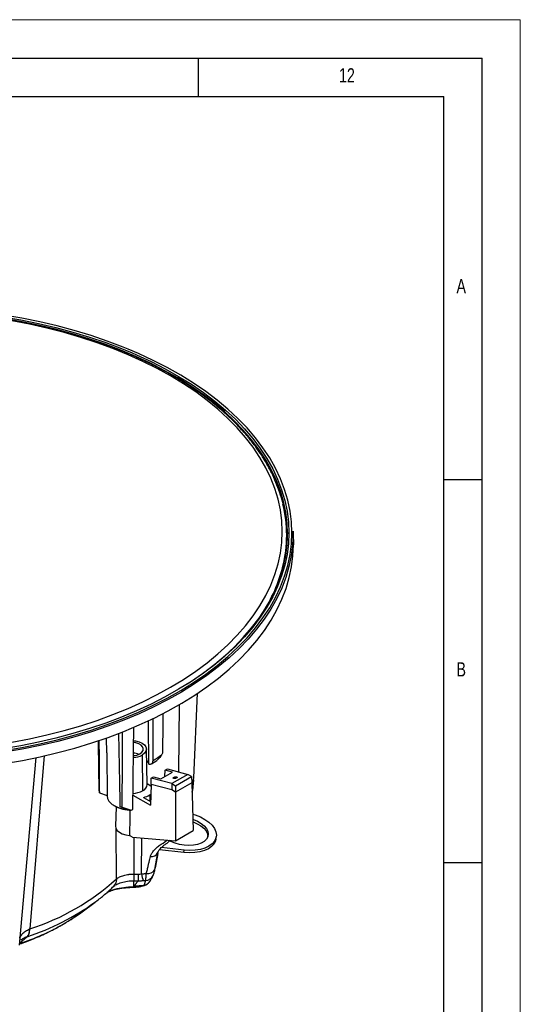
# Model space of a CAD drawing. Header units: millimetres. Extents: x 0 to 594, y 0 to 420.
# Tile 50 of 50: x 529 to 594, y 292 to 420. Entities that reach past the tile are written whole.
import ezdxf

# ---------------------------------------------------------------- set-up
doc = ezdxf.new("R2010")
doc.units = ezdxf.units.MM
doc.layers.add('FORMAT', color=7, linetype='Continuous')
doc.styles.add('SLDTEXTSTYLE0', font='TXT', dxfattribs={"width": 0.75})

msp = doc.modelspace()

# ---------------------------------------------------------------- linework, layer by layer
at = {"color": 7, "linetype": 'Continuous', "lineweight": 18}
for p in [(0, 420), (594, 0)]:
    msp.add_line(p, (594, 420), dxfattribs=at)
at = {"color": 7, "linetype": 'Continuous', "lineweight": 25}
for p, q in [((564.366, 351.84), (564.335, 353.285)), ((564.335, 353.285), (564.339, 352.921)), ((563.503, 352.211), (563.503, 352.728)), ((563.604, 352.202), (563.619, 352.921)), ((564.339, 352.921), (564.37, 351.476)), ((564.37, 351.476), (564.366, 351.84)), ((551.389, 321.074), (551.861, 332.118)), ((549.449, 330.659), (549.374, 321.879)), ((540.015, 324.338), (539.994, 326.328)), ((528.638, 299.254), (530.813, 323.746)), ((531.834, 323.986), (529.953, 301.377)), ((540.015, 324.333), (540.076, 318.685)), ((544.626, 324.062), (544.696, 319.394)), ((545.282, 320.225), (545.183, 324.851)), ((545.459, 323.029), (545.522, 322.889)), ((545.844, 322.907), (546.551, 323.361)), ((545.814, 321.051), (546.125, 321.231)), ((546.125, 321.231), (547.089, 320.97)), ((547.089, 320.97), (548.589, 321.836)), ((547.592, 321.272), (547.591, 321.26)), ((547.592, 321.272), (547.616, 322.092)), ((547.606, 321.268), (547.592, 321.272)), ((547.616, 322.092), (547.928, 322.272)), ((548.589, 321.836), (547.616, 322.092)), ((547.928, 322.272), (550.604, 321.545)), ((550.604, 321.545), (548.515, 320.339)), ((548.762, 321.155), (548.762, 321.006)), ((549.007, 320.054), (551.096, 321.261)), ((551.096, 321.261), (550.604, 321.545)), ((551.096, 321.261), (551.121, 320.444)), ((545.28, 320.34), (545.783, 320.049)), ((545.789, 320.231), (545.707, 317.529)), ((545.789, 320.231), (545.814, 321.051)), ((548.502, 319.515), (545.789, 320.231)), ((548.514, 320.339), (545.814, 321.051)), ((548.514, 320.339), (548.502, 319.515)), ((548.514, 320.339), (549.007, 320.054)), ((551.121, 320.444), (549.007, 319.224)), ((549.007, 320.054), (549.007, 319.224)), ((551.121, 320.444), (551.31, 314.204)), ((551.278, 319.901), (551.373, 320.837)), ((551.345, 320.845), (551.362, 321.076)), ((539.084, 319.138), (540.078, 318.768)), ((543.425, 318.846), (545.707, 317.529)), ((545.619, 318.862), (545.631, 318.056)), ((549.007, 319.224), (548.502, 319.515)), ((549.007, 319.224), (549.007, 312.875)), ((541.1, 317.388), (540.954, 317.472)), ((541.22, 317.322), (541.166, 314.782)), ((542.67, 316.969), (541.784, 317.318)), ((544.821, 318.523), (545.721, 318.003)), ((542.037, 317.27), (543.213, 316.881)), ((541.264, 307.911), (541.244, 314.543)), ((543.386, 313.33), (542.993, 313.557)), ((549.007, 312.875), (551.31, 314.204)), ((553.212, 313.428), (553.268, 313.751)), ((543.386, 313.33), (549.007, 312.875)), ((543.531, 313.318), (543.552, 308.531)), ((544.526, 308.558), (544.595, 313.232)), ((554.248, 313.069), (554.304, 313.393)), ((546.299, 309.133), (546.695, 311.343)), ((550.076, 311.344), (546.878, 311.711)), ((550.132, 311.667), (547.156, 312.009)), ((550.076, 311.344), (550.132, 311.667)), ((543.554, 308.531), (544.107, 308.531)), ((543.554, 306.994), (543.554, 307.623)), ((544.107, 307.623), (543.554, 307.623)), ((544.876, 307.039), (544.931, 307.056)), ((545.348, 307.278), (545.466, 307.393)), ((545.612, 307.534), (545.659, 307.599)), ((541.07, 307.002), (540.995, 306.952)), ((543.022, 306.793), (543.605, 306.821)), ((543.554, 306.887), (543.554, 306.994)), ((536.785, 303.614), (538.48, 304.871)), ((528.668, 300.23), (528.583, 300.198)), ((528.664, 299.544), (529.572, 300.332))]:
    msp.add_line(p, q, dxfattribs=at)
at = {"color": 7, "linetype": 'Continuous', "lineweight": 25, "flags": 128}
for points in [[(552.609, 371.082), (552.504, 371.158), (550.932, 372.234), (549.271, 373.264), (547.526, 374.247), (545.701, 375.181), (543.801, 376.062), (541.828, 376.889), (539.789, 377.661), (537.687, 378.374), (535.528, 379.028), (533.317, 379.621), (531.059, 380.152), (528.759, 380.619), (526.423, 381.022)], [(526.467, 381.248), (528.811, 380.845), (531.118, 380.376), (533.384, 379.843), (535.602, 379.248), (537.768, 378.592), (539.877, 377.876), (541.923, 377.102), (543.324, 376.523)], [(542.794, 377.022), (542.142, 377.286), (540.08, 378.066), (537.956, 378.787), (535.773, 379.448), (533.538, 380.048), (531.255, 380.584), (528.93, 381.057), (526.568, 381.464)], [(548.344, 373.524), (546.575, 374.496), (544.727, 375.416), (542.802, 376.284), (540.806, 377.095), (538.743, 377.849), (536.618, 378.544), (534.438, 379.178), (532.205, 379.749), (529.927, 380.256), (527.609, 380.698)], [(564.172, 353.054), (564.113, 354.477), (563.934, 355.896), (563.637, 357.309), (563.222, 358.711), (562.69, 360.101), (562.042, 361.474), (561.281, 362.827), (560.407, 364.157), (559.422, 365.462), (558.33, 366.737), (557.132, 367.981), (555.832, 369.19), (554.431, 370.361), (552.935, 371.491), (551.345, 372.579), (549.667, 373.621), (547.903, 374.615), (546.058, 375.558), (544.136, 376.449), (542.794, 377.022)], [(543.324, 376.523), (543.902, 376.272), (545.809, 375.388), (547.64, 374.452), (549.39, 373.465), (551.056, 372.431), (552.634, 371.352), (554.119, 370.23), (555.509, 369.068), (556.799, 367.868), (557.988, 366.634), (559.072, 365.368), (560.049, 364.073), (560.916, 362.753), (561.672, 361.41), (562.315, 360.047), (562.843, 358.668), (563.255, 357.276), (563.55, 355.875), (563.727, 354.466), (563.786, 353.054)], [(527.609, 325.738), (529.927, 326.18), (532.205, 326.687), (534.438, 327.259), (536.618, 327.892), (538.743, 328.587), (540.806, 329.341), (542.802, 330.153), (544.727, 331.02), (546.575, 331.94), (548.344, 332.912), (550.027, 333.933), (551.622, 335), (553.124, 336.112), (554.53, 337.264), (555.836, 338.455), (557.04, 339.681), (558.137, 340.94), (559.127, 342.229), (560.005, 343.544), (560.771, 344.882), (561.423, 346.241), (561.958, 347.616), (562.375, 349.005), (562.674, 350.403), (562.853, 351.809), (562.913, 353.218), (562.853, 354.627), (562.674, 356.033), (562.375, 357.432), (561.958, 358.82), (561.423, 360.196), (560.771, 361.554), (560.005, 362.892), (559.127, 364.208), (558.137, 365.496), (557.04, 366.755), (555.836, 367.981), (554.53, 369.172), (553.124, 370.325), (551.622, 371.436), (550.027, 372.503), (548.344, 373.524)], [(563.619, 352.921), (563.56, 354.328), (563.384, 355.732), (563.09, 357.129), (562.679, 358.516), (562.153, 359.891), (561.513, 361.249), (560.759, 362.587), (559.895, 363.903), (558.921, 365.194), (557.84, 366.455), (556.656, 367.685), (555.369, 368.881), (553.984, 370.039), (552.609, 371.082)], [(563.598, 352.07), (563.539, 353.345), (563.422, 354.368)], [(564.339, 352.921), (564.279, 351.494), (564.1, 350.07), (563.802, 348.653), (563.385, 347.245), (562.852, 345.851), (562.202, 344.474), (561.438, 343.116), (560.561, 341.781), (559.574, 340.473), (558.478, 339.193), (557.276, 337.945), (555.971, 336.733), (554.566, 335.558), (553.065, 334.423), (551.47, 333.332), (549.786, 332.287), (548.016, 331.29), (546.165, 330.343), (544.237, 329.449), (542.237, 328.61), (540.168, 327.828), (538.037, 327.104), (535.847, 326.441), (533.604, 325.839), (531.314, 325.301), (528.981, 324.827), (526.612, 324.419)], [(550.529, 333.349), (550.932, 333.608), (552.504, 334.684), (553.984, 335.802), (555.369, 336.96), (556.656, 338.156), (557.84, 339.386), (558.921, 340.648), (559.895, 341.938), (560.759, 343.254), (561.513, 344.593), (562.153, 345.951), (562.679, 347.325), (563.09, 348.713), (563.384, 350.11), (563.56, 351.514), (563.619, 352.921)], [(563.786, 353.054), (563.727, 351.643), (563.55, 350.234), (563.255, 348.832), (562.843, 347.44), (562.315, 346.061), (561.672, 344.699), (560.916, 343.356), (560.049, 342.036), (559.072, 340.741), (557.988, 339.475), (557.202, 338.644)], [(557.731, 338.732), (558.33, 339.371), (559.422, 340.647), (560.407, 341.951), (561.281, 343.282), (562.042, 344.635), (562.69, 346.008), (563.222, 347.398), (563.637, 348.8), (563.934, 350.213), (564.113, 351.632), (564.172, 353.054)], [(563.33, 349.806), (563.469, 351.158), (563.503, 352.211)], [(526.62, 322.957), (528.991, 323.365), (531.325, 323.839), (533.617, 324.378), (535.861, 324.98), (538.052, 325.644), (540.185, 326.368), (542.254, 327.15), (544.256, 327.99), (546.185, 328.885), (548.037, 329.832), (549.808, 330.83), (551.493, 331.876), (553.089, 332.967), (554.591, 334.102), (555.997, 335.278), (557.302, 336.491), (558.505, 337.74), (559.602, 339.02), (560.59, 340.33), (561.467, 341.665), (562.232, 343.024), (562.882, 344.402), (563.416, 345.797), (563.832, 347.205), (564.131, 348.623), (564.31, 350.048), (564.37, 351.476)], [(557.202, 338.644), (556.799, 338.241), (555.509, 337.041), (554.119, 335.879), (552.634, 334.757), (551.056, 333.678), (549.39, 332.644), (547.64, 331.657), (545.809, 330.721), (543.902, 329.837), (541.923, 329.006), (539.877, 328.233), (537.768, 327.517), (535.602, 326.86), (533.384, 326.265), (531.118, 325.733), (528.811, 325.264), (526.467, 324.86)], [(526.568, 324.645), (528.93, 325.052), (531.255, 325.524), (533.538, 326.061), (535.773, 326.661), (537.956, 327.322), (540.08, 328.043), (542.142, 328.823), (544.136, 329.659), (546.058, 330.55), (547.903, 331.494), (549.667, 332.488), (551.345, 333.53), (552.935, 334.617), (554.431, 335.748), (555.832, 336.919), (557.132, 338.128), (557.731, 338.732)], [(546.055, 323.36), (546.056, 328.198), (546.057, 328.854)], [(547.315, 324.334), (547.361, 328.211), (547.377, 329.502)], [(543.396, 316.978), (543.514, 324.597), (543.562, 327.706)], [(545.522, 322.889), (545.469, 328.195), (545.465, 328.582)], [(542.037, 317.27), (542.052, 323.378), (542.062, 327.106)], [(539.023, 319.384), (538.954, 325.55), (538.95, 325.942)], [(544.343, 324.225), (544.599, 324.423), (544.748, 324.654), (544.778, 324.9), (544.688, 325.14), (544.483, 325.357), (544.181, 325.531), (543.806, 325.649), (543.535, 325.691)], [(543.54, 325.925), (543.774, 325.898), (544.233, 325.788), (544.626, 325.614), (544.929, 325.387), (545.118, 325.122), (545.183, 324.838), (545.118, 324.554), (544.929, 324.289), (544.626, 324.062)], [(545.215, 323.346), (545.255, 323.307), (545.459, 323.029)], [(545.75, 318.942), (545.705, 318.914), (545.619, 318.862)], [(543.026, 316.903), (543.017, 315.98), (542.993, 313.557)], [(551.245, 316.339), (551.566, 316.243), (552.228, 315.987), (552.827, 315.674), (553.343, 315.313), (553.763, 314.916), (554.071, 314.495), (554.26, 314.062), (554.324, 313.63)], [(541.166, 314.782), (541.208, 314.523), (541.374, 314.239), (541.655, 313.986), (542.035, 313.78), (542.49, 313.634), (542.993, 313.557)], [(551.265, 315.686), (551.332, 315.662), (551.874, 315.431), (552.349, 315.149), (552.739, 314.827), (553.029, 314.478), (553.208, 314.115), (553.268, 313.751)], [(551.275, 315.339), (551.276, 315.339), (551.819, 315.108), (552.294, 314.826), (552.684, 314.504), (552.974, 314.155), (553.152, 313.791), (553.212, 313.428)], [(553.268, 313.751), (553.208, 313.401), (553.029, 313.079), (552.739, 312.796), (552.349, 312.564), (551.874, 312.391), (551.332, 312.284), (550.744, 312.248), (550.132, 312.283), (549.52, 312.388), (548.932, 312.56), (548.39, 312.791), (548.197, 312.895)], [(554.324, 313.63), (554.26, 313.213), (554.071, 312.823), (553.763, 312.472), (553.343, 312.172), (552.827, 311.93), (552.228, 311.754), (551.566, 311.65), (550.86, 311.621), (550.132, 311.667)], [(554.248, 313.069), (554.205, 312.889), (554.016, 312.5), (553.707, 312.149), (553.288, 311.848), (552.771, 311.606), (552.172, 311.431), (551.51, 311.327), (550.804, 311.297), (550.076, 311.344)], [(546.692, 311.335), (546.704, 311.37), (546.707, 311.383)], [(543.552, 308.531), (543.552, 308.367), (543.552, 308.216), (543.552, 308.079), (543.552, 307.955), (543.551, 307.848), (543.551, 307.756), (543.551, 307.681), (543.551, 307.623)]]:
    msp.add_lwpolyline(points, dxfattribs=at)
at = {"color": 7, "linetype": 'Continuous', "lineweight": 25}
for centre, radius, start, end in [((548.512, 373.279), 0.297, 65.36532, 124.56907), ((546.511, 352.728), 16.99, 346.25847, 13.87027), ((563.772, 352.901), 0.154, 84.96097, 172.52702), ((564.186, 352.901), 0.154, 7.47298, 95.03904), ((543.639, 353.549), 19.975, 326.7232, 345.92875), ((543.361, 326.421), 2.677, 273.11027, 298.197), ((543.345, 326.091), 2.115, 274.45907, 298.13914), ((543.353, 322.249), 2.073, 66.29007, 85.53734), ((525.644, 355.951), 38.455, 302.05729, 304.03751), ((544.307, 320.29), 0.977, 293.46177, 356.16857), ((540.497, 319.619), 1.493, 189.08468, 198.80339), ((543.346, 321.94), 2.882, 271.738, 297.95326), ((543.735, 322.184), 3.819, 286.52834, 299.55475), ((543.134, 321.205), 4.325, 241.95117, 271.05022), ((543.137, 323.784), 6.606, 258.185, 260.41326), ((522.315, 356.706), 44.975, 297.68777, 297.9522), ((545.823, 311.814), 0.993, 263.39327, 331.10859), ((547.903, 309.072), 3.416, 188.65429, 204.66374), ((544.93, 308.96), 1.293, 276.69666, 332.66579), ((545.379, 309.657), 1.059, 259.55849, 330.35315), ((544.943, 308.948), 1.275, 332.87909, 354.42323), ((520.651, 330.551), 30.621, 287.68407, 312.31712), ((544.561, 308.307), 1.305, 286.45881, 323.68582), ((542.703, 306.885), 0.117, 286.37729, 339.23736), ((543.616, 306.887), 0.601, 182.72218, 188.97306), ((519.263, 331.582), 32.906, 288.34163, 305.69692), ((528.541, 301.267), 1.416, 319.54089, 4.45576)]:
    msp.add_arc(centre, radius, start, end, dxfattribs=at)
for points, knots in [([(548.636, 373.549), (548.346, 373.714), (547.508, 374.191), (546.063, 374.947), (544.284, 375.799), (542.439, 376.603), (540.533, 377.356), (538.57, 378.057), (536.554, 378.706), (534.49, 379.3), (532.381, 379.838), (530.232, 380.32), (528.048, 380.744), (525.833, 381.11), (523.591, 381.416), (521.328, 381.663), (519.048, 381.849), (516.756, 381.975), (514.456, 382.039), (512.154, 382.043), (509.854, 381.986), (507.56, 381.867), (505.278, 381.688), (503.013, 381.448), (500.769, 381.149), (498.551, 380.79), (496.363, 380.373), (494.21, 379.898), (492.096, 379.366), (490.026, 378.779), (488.004, 378.137), (486.035, 377.442), (484.122, 376.695), (482.27, 375.897), (480.481, 375.051), (478.761, 374.157), (477.113, 373.218), (475.54, 372.235), (474.045, 371.211), (472.632, 370.148), (471.305, 369.047), (470.065, 367.911), (468.915, 366.742), (467.859, 365.543), (466.898, 364.317), (466.035, 363.065), (465.271, 361.792), (464.608, 360.499), (464.051, 359.19), (463.623, 357.976), (463.428, 357.194), (463.345, 356.857)], [0, 0, 0, 0, 0.0109238, 0.031659, 0.0523932, 0.0731251, 0.0938544, 0.1145811, 0.1353049, 0.1560261, 0.1767446, 0.1974608, 0.2181748, 0.2388868, 0.2595972, 0.2803061, 0.301014, 0.321721, 0.3424276, 0.3631339, 0.3838403, 0.404547, 0.4252542, 0.4459624, 0.4666718, 0.4873827, 0.5080953, 0.5288101, 0.5495272, 0.5702469, 0.5909695, 0.6116951, 0.632424, 0.6531562, 0.6738917, 0.6946303, 0.7153717, 0.7361154, 0.7568606, 0.7776059, 0.7983493, 0.8190887, 0.8398212, 0.8605436, 0.881252, 0.9019421, 0.9226097, 0.9432507, 0.9638619, 0.9844415, 1, 1, 1, 1]), ([(562.991, 356.896), (562.986, 356.92), (562.889, 357.389), (562.602, 358.295), (562.124, 359.61), (561.531, 360.909), (560.84, 362.192), (560.047, 363.455), (559.156, 364.696), (558.168, 365.911), (557.086, 367.099), (555.91, 368.256), (554.645, 369.38), (553.293, 370.469), (551.857, 371.52), (550.365, 372.514), (549.273, 373.18), (548.696, 373.514), (548.636, 373.549)], [0, 0, 0, 0, 0.0038219, 0.0741588, 0.1445781, 0.2150952, 0.285717, 0.3564427, 0.4272655, 0.498174, 0.569155, 0.6401943, 0.7112782, 0.7823946, 0.8535329, 0.9246844, 0.9921122, 1, 1, 1, 1]), ([(541.784, 317.318), (541.741, 319.363), (541.674, 322.566), (541.608, 325.769), (541.584, 326.926)], [0, 0, 0, 0, 0.63884027, 1, 1, 1, 1]), ([(539.084, 319.138), (539.07, 321.165), (539.054, 323.441), (539.039, 325.718), (539.037, 325.968)], [0, 0, 0, 0, 0.8902929, 1, 1, 1, 1]), ([(547.169, 324.085), (547.075, 323.94), (546.93, 323.715), (546.694, 323.461), (546.568, 323.375), (546.511, 323.335)], [0, 0, 0, 0, 0.499323, 0.771088, 1, 1, 1, 1]), ([(547.169, 324.085), (547.196, 324.131), (547.245, 324.214), (547.294, 324.298), (547.315, 324.334)], [0, 0, 0, 0, 0.5599591, 1, 1, 1, 1]), ([(545.522, 322.889), (545.596, 322.876), (545.743, 322.85), (545.915, 322.938), (546.032, 323.106), (546.047, 323.275), (546.055, 323.36)], [0, 0, 0, 0, 0.2500081, 0.5000129, 0.7500114, 1, 1, 1, 1]), ([(549.116, 321.061), (549.105, 321.055), (549.08, 321.041), (549.032, 321.023), (548.972, 321.007), (548.9, 320.996), (548.826, 320.994), (548.759, 321.004), (548.711, 321.025), (548.688, 321.053), (548.688, 321.083), (548.705, 321.111), (548.73, 321.135), (548.752, 321.149), (548.762, 321.155)], [0, 0, 0, 0, 0.0568297, 0.1238748, 0.2023938, 0.2927174, 0.3932938, 0.5, 0.6067062, 0.7072826, 0.7976062, 0.8761252, 0.9431703, 1, 1, 1, 1]), ([(548.762, 321.155), (548.773, 321.161), (548.798, 321.174), (548.846, 321.193), (548.906, 321.209), (548.978, 321.22), (549.052, 321.222), (549.119, 321.212), (549.167, 321.191), (549.19, 321.163), (549.19, 321.133), (549.173, 321.105), (549.148, 321.081), (549.126, 321.067), (549.116, 321.061)], [0, 0, 0, 0, 0.0568297, 0.1238748, 0.2023938, 0.2927174, 0.3932938, 0.5, 0.6067062, 0.7072826, 0.7976062, 0.8761252, 0.9431703, 1, 1, 1, 1]), ([(551.157, 319.265), (551.199, 319.443), (551.324, 319.97), (551.337, 320.496), (551.345, 320.845)], [0, 0, 0, 0, 0.3375244, 1, 1, 1, 1]), ([(540.076, 318.697), (540.078, 318.644), (540.083, 318.536), (540.124, 318.372), (540.194, 318.202), (540.318, 318.001), (540.542, 317.743), (540.803, 317.572), (540.954, 317.472)], [0, 0, 0, 0, 0.1157086, 0.2377518, 0.3661299, 0.5008427, 0.7091298, 1, 1, 1, 1]), ([(551.16, 319.155), (551.196, 319.317), (551.242, 319.52), (551.261, 319.729), (551.265, 319.771)], [0, 0, 0, 0, 0.7965235, 1, 1, 1, 1]), ([(540.954, 317.472), (541.203, 317.35), (541.701, 317.106), (542.347, 317.015), (542.67, 316.969)], [0, 0, 0, 0, 0.49943223, 1, 1, 1, 1]), ([(545.709, 310.828), (545.748, 310.949), (545.83, 311.195), (546.096, 311.556), (546.451, 311.91), (547.028, 312.374), (547.572, 312.721), (547.864, 312.942), (547.894, 312.965)], [0, 0, 0, 0, 0.1388511, 0.284871, 0.4402187, 0.6053791, 0.959454, 1, 1, 1, 1]), ([(546.695, 311.343), (546.701, 311.379), (546.713, 311.453), (546.791, 311.606), (546.932, 311.791), (547.144, 312.005), (547.418, 312.237), (547.84, 312.556), (548.124, 312.78), (548.315, 312.931)], [0, 0, 0, 0, 0.0855862, 0.1755335, 0.2742436, 0.3878553, 0.5221888, 0.6784912, 1, 1, 1, 1]), ([(546.669, 311.201), (546.614, 310.89), (546.501, 310.255), (546.389, 309.625), (546.331, 309.304)], [0, 0, 0, 0, 0.4900998, 1, 1, 1, 1]), ([(545.187, 308.615), (545.229, 308.793), (545.31, 309.133), (545.425, 309.621), (545.529, 310.065), (545.623, 310.462), (545.681, 310.711), (545.709, 310.828)], [0, 0, 0, 0, 0.2423904, 0.4636157, 0.6636439, 0.8424469, 1, 1, 1, 1]), ([(541.264, 307.911), (541.271, 307.916), (541.288, 307.928), (541.323, 307.955), (541.379, 307.995), (541.495, 308.07), (541.683, 308.171), (541.944, 308.279), (542.234, 308.37), (542.543, 308.442), (542.817, 308.485), (543.04, 308.51), (543.211, 308.522), (543.381, 308.53), (543.495, 308.531), (543.552, 308.531)], [0, 0, 0, 0, 0.016339, 0.0359099, 0.071663, 0.1251461, 0.2500293, 0.3790121, 0.5003636, 0.6275587, 0.7511358, 0.8138246, 0.8762808, 0.9383795, 1, 1, 1, 1]), ([(543.554, 308.531), (543.554, 308.305), (543.554, 308.109), (543.554, 307.801), (543.554, 307.689), (543.554, 307.623)], [0, 0, 0, 0, 0.5, 0.5, 1, 1, 1, 1]), ([(544.107, 308.531), (544.107, 308.309), (544.107, 308.111), (544.107, 307.8), (544.107, 307.688), (544.107, 307.623)], [0, 0, 0, 0, 0.5, 0.5, 1, 1, 1, 1]), ([(544.526, 308.558), (544.57, 308.561), (544.657, 308.566), (544.789, 308.575), (544.921, 308.587), (545.054, 308.6), (545.142, 308.61), (545.187, 308.615)], [0, 0, 0, 0, 0.1976133, 0.3964725, 0.5965264, 0.797721, 1, 1, 1, 1]), ([(545.081, 307.676), (545.082, 307.682), (545.085, 307.695), (545.09, 307.719), (545.095, 307.748), (545.1, 307.783), (545.106, 307.823), (545.113, 307.869), (545.12, 307.922), (545.127, 307.982), (545.134, 308.05), (545.142, 308.125), (545.151, 308.207), (545.159, 308.297), (545.168, 308.396), (545.178, 308.501), (545.184, 308.577), (545.187, 308.615)], [0, 0, 0, 0, 0.0516583, 0.1055623, 0.1617192, 0.220128, 0.280779, 0.343652, 0.408716, 0.4759276, 0.5452304, 0.6165542, 0.6898141, 0.7649106, 0.841729, 0.9201401, 1, 1, 1, 1]), ([(545.648, 307.584), (545.724, 307.71), (545.894, 307.996), (546.013, 308.234), (546.078, 308.367)], [0, 0, 0, 0, 0.4446985, 1, 1, 1, 1]), ([(546.078, 308.367), (546.097, 308.406), (546.133, 308.485), (546.19, 308.667), (546.246, 308.88), (546.282, 309.049), (546.299, 309.133)], [0, 0, 0, 0, 0.26100039, 0.51478616, 0.76103187, 1, 1, 1, 1]), ([(541.266, 307.909), (541.266, 307.908), (541.268, 307.906), (541.269, 307.899), (541.272, 307.874), (541.271, 307.82), (541.263, 307.714), (541.229, 307.517), (541.129, 307.196), (540.945, 307.011), (540.835, 306.9)], [0, 0, 0, 0, 0.0036075, 0.0086576, 0.0234304, 0.0723903, 0.1447297, 0.2888453, 0.5757733, 1, 1, 1, 1]), ([(543.551, 307.623), (543.267, 307.613), (542.699, 307.591), (541.918, 307.407), (541.393, 307.225), (541.194, 307.087), (541.166, 307.067)], [0, 0, 0, 0, 0.3155769, 0.6327198, 0.9484994, 1, 1, 1, 1]), ([(543.554, 306.994), (543.618, 307.036), (543.691, 307.096), (543.758, 307.172), (543.774, 307.191), (543.779, 307.196), (543.78, 307.198), (543.78, 307.198), (543.78, 307.198), (543.78, 307.199), (543.781, 307.199), (543.783, 307.202), (543.793, 307.215), (543.824, 307.259), (543.877, 307.334), (543.915, 307.39), (543.926, 307.406), (543.929, 307.41), (543.93, 307.412), (543.93, 307.413), (543.931, 307.414), (543.934, 307.418), (543.948, 307.439), (544.007, 307.52), (544.063, 307.582), (544.107, 307.623)], [0, 0, 0, 0, 0.25, 0.3125, 0.328125, 0.3320312, 0.3339844, 0.3339844, 0.3349609, 0.3349609, 0.3359375, 0.34375, 0.375, 0.5, 0.625, 0.65625, 0.6640625, 0.6679687, 0.6679687, 0.6699219, 0.6699219, 0.671875, 0.6875, 0.75, 1, 1, 1, 1]), ([(544.934, 307.078), (544.706, 307.024), (544.475, 306.991), (544.012, 306.964), (543.781, 306.97), (543.554, 306.994)], [0, 0, 0, 0, 0.5, 0.5, 1, 1, 1, 1]), ([(543.575, 306.82), (543.718, 306.83), (544.014, 306.851), (544.458, 306.913), (544.736, 307.005), (544.873, 307.05)], [0, 0, 0, 0, 0.3203904, 0.6663077, 1, 1, 1, 1]), ([(543.911, 306.893), (543.95, 306.895), (544.027, 306.9), (544.139, 306.91), (544.243, 306.922), (544.339, 306.934), (544.461, 306.953), (544.606, 306.979), (544.773, 307.015), (544.88, 307.042), (544.931, 307.056)], [0, 0, 0, 0, 0.1138908, 0.2211546, 0.3215453, 0.4148351, 0.5008163, 0.6762121, 0.8428002, 1, 1, 1, 1]), ([(544.799, 307.647), (544.752, 307.643), (544.658, 307.635), (544.519, 307.628), (544.38, 307.623), (544.243, 307.621), (544.152, 307.623), (544.107, 307.623)], [0, 0, 0, 0, 0.20436, 0.4065407, 0.6065363, 0.8043513, 1, 1, 1, 1]), ([(545.081, 307.676), (545.034, 307.671), (544.94, 307.66), (544.846, 307.651), (544.799, 307.647)], [0, 0, 0, 0, 0.5013729, 1, 1, 1, 1]), ([(544.934, 307.078), (544.935, 307.084), (544.937, 307.095), (544.942, 307.12), (544.95, 307.155), (544.963, 307.209), (544.981, 307.277), (545.003, 307.356), (545.025, 307.437), (545.047, 307.518), (545.063, 307.586), (545.074, 307.638), (545.078, 307.664), (545.081, 307.676)], [0, 0, 0, 0, 0.0418187, 0.0834657, 0.1648663, 0.2501139, 0.3750659, 0.5000432, 0.6250322, 0.7500204, 0.8750067, 0.9398064, 1, 1, 1, 1]), ([(544.934, 307.078), (545.052, 307.123), (545.293, 307.217), (545.535, 307.411), (545.621, 307.561), (545.641, 307.596)], [0, 0, 0, 0, 0.4228079, 0.8646431, 1, 1, 1, 1]), ([(538.456, 304.862), (538.548, 304.927), (539.05, 305.284), (539.88, 305.97), (540.57, 306.614), (540.911, 306.933)], [0, 0, 0, 0, 0.10146455, 0.55543792, 1, 1, 1, 1]), ([(540.053, 306.147), (540.216, 306.23), (540.683, 306.467), (541.625, 306.723), (542.417, 306.803), (542.812, 306.843)], [0, 0, 0, 0, 0.2120761, 0.6059259, 1, 1, 1, 1]), ([(540.073, 306.166), (540.316, 306.263), (540.814, 306.463), (541.721, 306.678), (542.394, 306.74), (542.734, 306.772)], [0, 0, 0, 0, 0.3194465, 0.6551876, 1, 1, 1, 1]), ([(540.85, 306.873), (540.867, 306.887), (540.912, 306.924), (540.964, 306.955), (540.996, 306.975)], [0, 0, 0, 0, 0.3761157, 1, 1, 1, 1]), ([(542.734, 306.772), (542.784, 306.776), (542.879, 306.782), (542.976, 306.79), (543.022, 306.793)], [0, 0, 0, 0, 0.5228403, 1, 1, 1, 1]), ([(543.016, 306.859), (543.061, 306.862), (543.136, 306.868), (543.226, 306.873), (543.318, 306.878), (543.423, 306.883), (543.512, 306.886), (543.554, 306.887)], [0, 0, 0, 0, 0.2504837, 0.41731031, 0.50042358, 0.76696462, 1, 1, 1, 1]), ([(543.554, 306.887), (543.58, 306.886), (543.64, 306.885), (543.735, 306.886), (543.828, 306.889), (543.888, 306.892), (543.911, 306.893)], [0, 0, 0, 0, 0.2171842, 0.5009308, 0.8064114, 1, 1, 1, 1]), ([(543.605, 306.825), (543.604, 306.824), (543.588, 306.806), (543.57, 306.848), (543.554, 306.887)], [0, 0, 0, 0, 0.0804343, 1, 1, 1, 1]), ([(528.645, 299.413), (529.258, 299.635), (530.537, 300.099), (532.269, 300.889), (533.805, 301.687), (535.037, 302.417), (536.002, 303.046), (536.555, 303.447), (536.797, 303.622)], [0, 0, 0, 0, 0.2012053, 0.4195991, 0.609231, 0.7687756, 0.8989037, 1, 1, 1, 1]), ([(528.649, 299.448), (529.63, 299.815), (531.653, 300.571), (534.397, 301.973), (535.99, 303.068), (536.786, 303.615)], [0, 0, 0, 0, 0.3207232, 0.6607342, 1, 1, 1, 1]), ([(528.726, 300.316), (528.802, 300.452), (528.953, 300.72), (529.376, 301.086), (529.746, 301.275), (529.931, 301.369)], [0, 0, 0, 0, 0.3383484, 0.6697072, 1, 1, 1, 1]), ([(529.931, 301.369), (529.922, 301.131), (529.887, 300.913), (529.764, 300.557), (529.676, 300.42), (529.572, 300.332)], [0, 0, 0, 0, 0.5, 0.5, 1, 1, 1, 1]), ([(529.572, 300.332), (529.565, 300.329), (529.495, 300.302), (529.262, 300.2), (528.985, 300.069), (528.831, 299.937), (528.793, 299.905)], [0, 0, 0, 0, 0.0258835, 0.2346421, 0.8144668, 1, 1, 1, 1])]:
    msp.add_open_spline(points, degree=3, knots=knots, dxfattribs=at)
for points in [[(543.552, 308.531), (543.553, 308.531), (543.554, 308.531), (543.554, 308.531)], [(544.107, 308.531), (544.248, 308.531), (544.388, 308.541), (544.526, 308.558)], [(541.266, 307.909), (541.265, 307.909), (541.264, 307.91), (541.264, 307.911)], [(543.554, 307.623), (543.553, 307.623), (543.552, 307.623), (543.551, 307.623)], [(544.931, 307.056), (544.932, 307.062), (544.933, 307.07), (544.934, 307.078)], [(542.812, 306.843), (542.88, 306.848), (542.948, 306.853), (543.016, 306.859)], [(529.931, 301.369), (529.938, 301.371), (529.945, 301.374), (529.953, 301.377)], [(529.618, 300.348), (529.603, 300.343), (529.588, 300.337), (529.572, 300.332)]]:
    msp.add_open_spline(points, degree=3, dxfattribs=at)
at = {"layer": 'FORMAT'}
for p, q in [((15, 415), (589, 415)), ((552, 410), (552, 415)), ((589, 5), (589, 415)), ((20, 410), (584, 410)), ((584, 10), (584, 410)), ((584, 360), (589, 360)), ((589, 310), (584, 310))]:
    msp.add_line(p, q, dxfattribs=at)

# ---------------------------------------------------------------- texts
at = {"layer": 'FORMAT', "attachment_point": 1, "style": 'SLDTEXTSTYLE0'}
for s, insert, char_height in [('12', (570.333, 413.668), 1.8521), ('A', (585.667, 386.168), 1.852), ('B', (585.667, 336.168), 1.852)]:
    msp.add_mtext(s, dxfattribs=dict(at, insert=insert, char_height=char_height))

doc.saveas('drawing.dxf')
